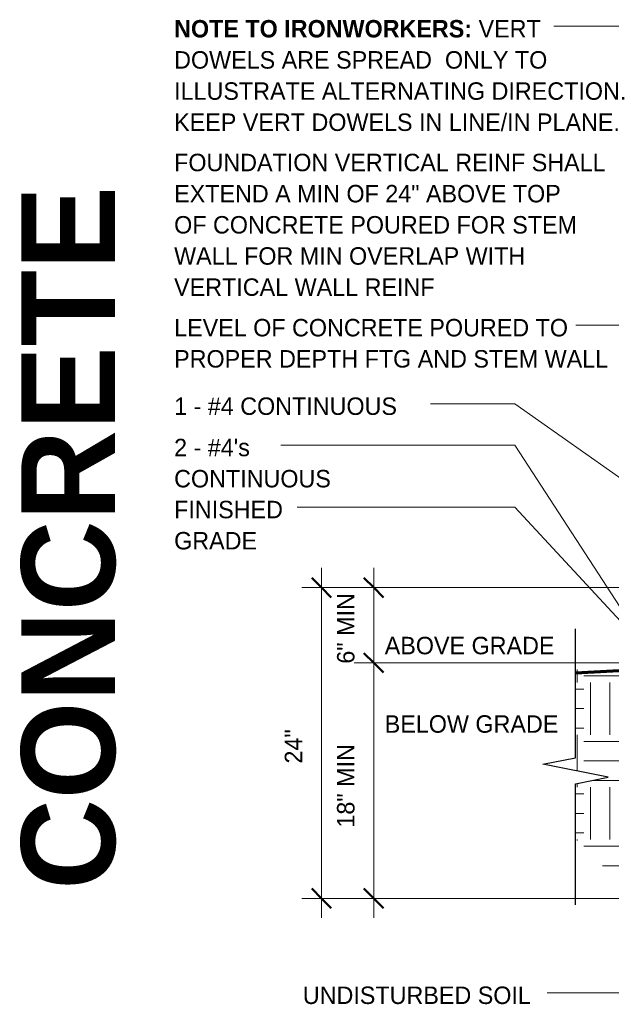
# Model space of a CAD drawing. Header units: inches. Extents: x 185 to 1314, y -40 to 187.
# Tile 1 of 28: x 185 to 230, y 59 to 134. Entities that reach past the tile are written whole.
import ezdxf

# ---------------------------------------------------------------- set-up
doc = ezdxf.new("R2010")
doc.units = ezdxf.units.IN
doc.header["$MEASUREMENT"] = 0
doc.layers.add('A-ANNO-DIMS', color=1, linetype='Continuous')
for name, color, linetype, lineweight in [('A-ANNO-DIMS-16', 1, 'Continuous', 9), ('A-ANNO-TEXT', 2, 'Continuous', 9), ('A-DETL-GENF', 3, 'Continuous', 9), ('A-DETL-HLIN', 3, 'Continuous', 70)]:
    doc.layers.add(name, color=color, linetype=linetype, lineweight=lineweight)
doc.dimstyles.new('Linear_-_3_32__SBT_INCH_INCREM', dxfattribs={"dimscale": 12, "dimtxt": 0.125, "dimasz": 0.18, "dimexe": 0.125, "dimexo": 0.005208, "dimgap": 0.083333, "dimtad": 1, "dimtoh": 1, "dimdec": 0, "dimzin": 1, "dimdsep": 46, "dimlunit": 5, "dimtxsty": 'Standard', "dimtsz": 0.088388, "dimcen": 0.09, "dimdle": 0.125, "dimazin": 0, "dimtfac": 1, "dimtdec": 0, "dimtmove": 0, "dimatfit": 3, "dimfxl": 0, "dimtvp": 1, "dimtolj": 1, "dimtzin": 0, "dimarcsym": 0})

# ---------------------------------------------------------------- blocks, each defined once
blk = doc.blocks.new('Break Line1 - B_ STEM WALL1')
at = {"layer": 'A-DETL-GENF', "lineweight": 30}
for p, q in [((0.5, 2.5), (-0.5, -2.5)), ((1, 0), (0.5, 2.5)), ((-1, 0), (-10.857, 0)), ((-0.5, -2.5), (-1, 0)), ((10.242, 0), (1, 0))]:
    blk.add_line(p, q, dxfattribs=at)
blk = doc.blocks.new('DIMBLOCK4-FDN F_ STEM WALL0')
at = {"layer": 'A-ANNO-DIMS-16'}
for p, q in [((211.932, 65.505), (211.932, 86.505)), ((241.365, 85.005), (210.432, 85.005)), ((211.932, 85.005), (241.365, 85.005)), ((237.365, 67.005), (210.432, 67.005)), ((211.932, 67.005), (237.365, 67.005))]:
    blk.add_line(p, q, dxfattribs=at)
at = {"layer": 'A-ANNO-DIMS-16', "lineweight": 50}
for p, q in [((211.932, 85.005), (211.182, 85.755)), ((211.932, 85.005), (212.682, 84.255)), ((211.932, 67.005), (211.182, 67.755)), ((211.932, 67.005), (212.682, 66.255))]:
    blk.add_line(p, q, dxfattribs=at)
at = {"layer": 'A-ANNO-DIMS-16', "color": 0, "insert": (209.121, 72.41), "char_height": 1.33411, "width": 8.62857, "attachment_point": 1, "rotation": 90, "line_spacing_factor": 1.070803}
blk.add_mtext('\\fStylus BT|b0|i0|c0|p34|;18" MIN', dxfattribs=at)
blk = doc.blocks.new('DIMBLOCK5-FDN F_ STEM WALL0')
at = {"layer": 'A-ANNO-DIMS-16'}
for p, q in [((211.932, 85.005), (211.932, 92.255)), ((245.365, 90.755), (210.432, 90.755)), ((211.932, 90.755), (245.365, 90.755)), ((241.365, 85.005), (210.432, 85.005)), ((211.932, 85.005), (241.365, 85.005))]:
    blk.add_line(p, q, dxfattribs=at)
at = {"layer": 'A-ANNO-DIMS-16', "lineweight": 50}
for p, q in [((211.932, 90.755), (211.182, 91.505)), ((211.932, 90.755), (212.682, 90.005)), ((211.932, 85.005), (211.182, 85.755)), ((211.932, 85.005), (212.682, 84.255))]:
    blk.add_line(p, q, dxfattribs=at)
at = {"layer": 'A-ANNO-DIMS-16', "color": 0, "insert": (209.121, 84.94), "char_height": 1.33411, "width": 7.05714, "attachment_point": 1, "rotation": 90, "line_spacing_factor": 1.070803}
blk.add_mtext('\\fStylus BT|b0|i0|c0|p34|;6" MIN', dxfattribs=at)
blk = doc.blocks.new('DIMBLOCK6-FDN F_ STEM WALL0')
at = {"layer": 'A-ANNO-DIMS-16'}
for p, q in [((207.932, 92.255), (207.932, 65.505)), ((245.365, 90.755), (206.432, 90.755)), ((207.932, 90.755), (245.365, 90.755)), ((237.365, 67.005), (206.432, 67.005)), ((207.932, 67.005), (237.365, 67.005))]:
    blk.add_line(p, q, dxfattribs=at)
at = {"layer": 'A-ANNO-DIMS-16', "lineweight": 50}
for p, q in [((207.932, 90.755), (207.182, 91.505)), ((207.932, 90.755), (208.682, 90.005)), ((207.932, 67.005), (207.182, 67.755)), ((207.932, 67.005), (208.682, 66.255))]:
    blk.add_line(p, q, dxfattribs=at)
at = {"layer": 'A-ANNO-DIMS-16', "color": 0, "insert": (205.121, 77.309), "char_height": 1.33411, "width": 3.77143, "attachment_point": 1, "rotation": 90, "line_spacing_factor": 1.070803}
blk.add_mtext('\\fStylus BT|b0|i0|c0|p34|;24"', dxfattribs=at)

msp = doc.modelspace()

# ---------------------------------------------------------------- hatches: boundary and pattern name
at = {"layer": 'A-DETL-GENF'}
h = msp.add_hatch(dxfattribs=at)
h.set_pattern_fill('FP1_1', style=0, pattern_type=2)
h.set_pattern_definition([(0, (0, 0), (4, 4), [4, -4]), (0, (0, 1.5), (4, 4), [4, -4]), (0, (0, 3), (4, 4), [4, -4]), (90, (0.5, 3.5), (-4, 4), [4, -4]), (90, (2, 3.5), (-4, 4), [4, -4]), (90, (3.5, 3.5), (-4, 4), [4, -4])])
h.paths.add_polyline_path([(227.36539914, 71.57622737), (238.42232762, 60.51929889), (256.64634532, 60.51929889), (280.61539914, 71.1910092), (280.61539914, 80.50508928), (278.11539914, 81.00508928), (283.11539914, 82.00508928), (280.61539914, 82.50508928), (280.61539914, 83.00508928), (257.08178767, 83.00508928), (256.511009, 77.00508928), (256.36539914, 77.00508928), (256.36539914, 67.00508928), (238.36539914, 67.00508928), (238.36539914, 77.00508928), (238.41345708, 77.00508928), (237.69998373, 84.50508928), (227.36539914, 84.50508928), (227.36539914, 76.75508928), (229.86539914, 76.25508928), (227.36539914, 75.75508928)], flags=0)

# ---------------------------------------------------------------- linework, layer by layer
at = {"layer": 'A-ANNO-TEXT', "color": 7}
for p, q in [((233.23884145, 133.65271182), (225.71832812, 133.65271182)), ((231.32442888, 110.80728627), (227.39832812, 110.80728627)), ((218.41004712, 104.80728627), (216.26832812, 104.80728627)), ((222.72027984, 104.80728627), (218.41004712, 104.80728627)), ((248.59860138, 86.57956735), (222.72027984, 104.80728627)), ((211.18940233, 101.64888687), (204.82332812, 101.64888687)), ((222.72027984, 101.64888687), (211.18940233, 101.64888687)), ((242.49433511, 71.20400618), (222.72027984, 101.64888687)), ((211.18940233, 96.90771962), (206.08332812, 96.90771962)), ((222.72027984, 96.90771962), (211.18940233, 96.90771962)), ((234.05189243, 84.67395086), (222.72027984, 96.90771962)), ((232.56735666, 59.7874499), (225.20040495, 59.7874499))]:
    msp.add_line(p, q, dxfattribs=at)
at = {"layer": 'A-DETL-HLIN'}
msp.add_line((242.36539914, 85.00508928), (227.36539914, 84.21897259), dxfattribs=at)

# ---------------------------------------------------------------- block references
at = {"layer": 'A-DETL-GENF', "rotation": 270.0000000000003}
msp.add_blockref('Break Line1 - B_ STEM WALL1', (227.36539914, 76.75508928), dxfattribs=at)

# ---------------------------------------------------------------- texts
at = {"layer": 'A-ANNO-TEXT', "color": 7, "char_height": 1.3341121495, "attachment_point": 1, "line_spacing_factor": 1.070803}
for s, insert, width in [('\\fStylus BT|b1|i0|c0|p34|;NOTE TO IRONWORKERS:\\fStylus BT|b0|i0|c0|p34|; VERT\\PDOWELS ARE SPREAD  ONLY TO\\PILLUSTRATE ALTERNATING DIRECTION.\\PKEEP VERT DOWELS IN LINE/IN PLANE.', (196.65832812, 134.13206206), 39.906), ('\\fStylus BT|b0|i0|c0|p34|;FOUNDATION VERTICAL REINF SHALL\\PEXTEND A MIN OF 24" ABOVE TOP\\POF CONCRETE POURED FOR STEM\\PWALL FOR MIN OVERLAP WITH\\PVERTICAL WALL REINF', (196.65832812, 123.910381), 38.808), ('\\fStylus BT|b0|i0|c0|p34|;LEVEL OF CONCRETE POURED TO\\PPROPER DEPTH FTG AND STEM WALL', (196.65832812, 111.28663651), 38.916), ('\\fStylus BT|b0|i0|c0|p34|;1 - #4 CONTINUOUS', (196.65832812, 105.28663651), 21.996), ("\\fStylus BT|b0|i0|c0|p34|;2 - #4's\\PCONTINUOUS", (196.65832812, 102.12823711), 14.454), ('\\fStylus BT|b0|i0|c0|p34|;FINISHED\\PGRADE', (196.65832812, 97.38706987), 9.774), ('\\fStylus BT|b0|i0|c0|p34|;ABOVE GRADE', (212.77105713, 86.99308947), 15.48), ('\\fStylus BT|b0|i0|c0|p34|;BELOW GRADE', (212.77105713, 80.99758798), 15.48), ('\\fStylus BT|b0|i0|c0|p34|;UNDISTURBED SOIL', (206.50540495, 60.26680015), 20.898)]:
    msp.add_mtext(s, dxfattribs=dict(at, insert=insert, width=width))
at = {"layer": 'A-ANNO-TEXT', "color": 253, "insert": (184.96896105, 67.66577798), "char_height": 7.1651090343, "width": 61.728, "attachment_point": 1, "rotation": 90, "line_spacing_factor": 1.063354}
msp.add_mtext('\\fStylus BT|b1|i0|c0|p34|;CONCRETE', dxfattribs=at)

# ---------------------------------------------------------------- dimensions: what is measured, and where the dimension line sits
at = {"layer": 'A-ANNO-DIMS', "lineweight": 9}
for base, p1, p2, picture, middle in [((211.93166193, 90.75508928), (242.36539914, 85.00508928), (246.36539914, 90.75508928), 'DIMBLOCK5-FDN F_ STEM WALL0', (215.43166193, 94.62640962)), ((211.93166193, 85.00508928), (238.36539914, 67.00508928), (242.36539914, 85.00508928), 'DIMBLOCK4-FDN F_ STEM WALL0', (210.18166193, 76.00508928))]:
    dim = msp.add_linear_dim(base=base, p1=p1, p2=p2, angle=90, dimstyle='Linear_-_3_32__SBT_INCH_INCREM', override={"dimpost": '<>MIN'}, dxfattribs=at)
    dim.commit()
    dim.dimension.update_dxf_attribs({"geometry": picture, "text_midpoint": middle})
dim = msp.add_linear_dim(base=(207.93166193, 67.00508928), p1=(246.36539914, 90.75508928), p2=(238.36539914, 67.00508928), angle=90, dimstyle='Linear_-_3_32__SBT_INCH_INCREM', dxfattribs=at)
dim.commit()
dim.dimension.update_dxf_attribs({"geometry": 'DIMBLOCK6-FDN F_ STEM WALL0', "text_midpoint": (206.18166193, 78.88008928)})

doc.saveas('drawing.dxf')
